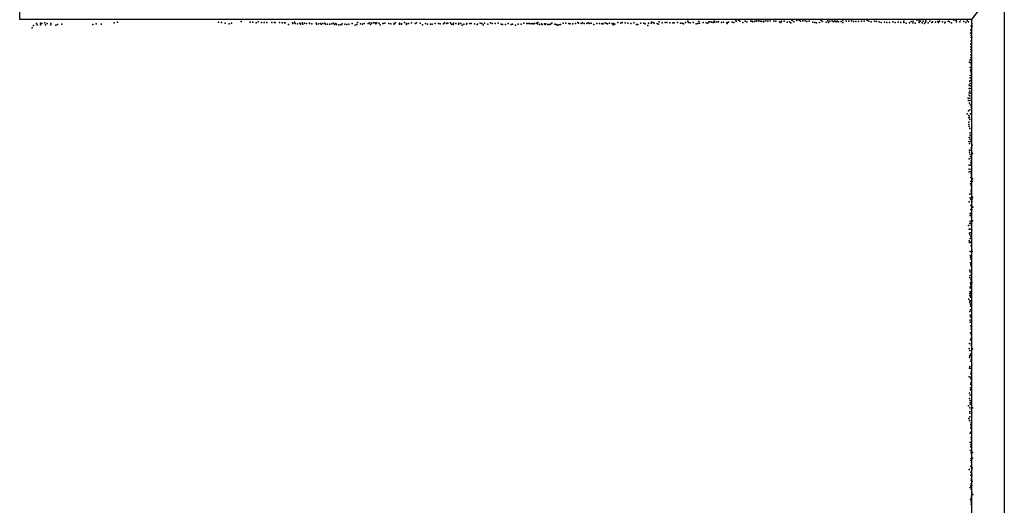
# Model space of a CAD drawing. Extents: x -33348 to 36420, y -34185 to 64396.
# Tile 7 of 9: x 10788 to 19876, y 39588 to 44066. Entities that reach past the tile are written whole.
import ezdxf

# ---------------------------------------------------------------- set-up
doc = ezdxf.new("R2010")
doc.units = 0
for name, color, linetype in [('P', 9, 'continuous'), ('ROOMS', 1, 'continuous'), ('WALLS', 3, 'continuous')]:
    doc.layers.add(name, color=color, linetype=linetype)

msp = doc.modelspace()

# ---------------------------------------------------------------- linework, layer by layer
at = {"layer": 'P'}
for p in [(10902, 43992), (10915, 44013), (10945, 44031), (10951, 44020), (10979, 44033), (10979, 44019), (10994, 44031), (11019, 44037), (11028, 44019), (11043, 44030), (11075, 44032), (11075, 44018), (11123, 44017), (11138, 44021), (11178, 44025), (11462, 44023), (11494, 44028), (11541, 44024), (11661, 44036), (11690, 44043), (12623, 44042), (12652, 44040), (12686, 44035), (12723, 44027), (12742, 44034), (12834, 44049), (12916, 44043), (12941, 44044), (12972, 44037), (12988, 44047), (13020, 44039), (13045, 44039), (13068, 44039), (13117, 44039), (13140, 44039), (13147, 44039), (13187, 44039), (13212, 44038), (13234, 44038), (13240, 44038), (13270, 44023), (13306, 44038), (13309, 44031), (13325, 44043), (13330, 44032), (13354, 44029), (13374, 44035), (13380, 44025), (13395, 44037), (13401, 44025), (13416, 44034), (13437, 44032), (13462, 44033), (13462, 44030), (13484, 44029), (13524, 44033), (13527, 44026), (13547, 44027), (13566, 44031), (13570, 44026), (13585, 44031), (13604, 44033), (13610, 44026), (13630, 44026), (13651, 44025), (13668, 44028), (13684, 44034), (13693, 44021), (13706, 44030), (13712, 44022), (13734, 44018), (13753, 44019), (13766, 44027), (13788, 44024), (13809, 44021), (13825, 44024), (13858, 44031), (13886, 44017), (13900, 44023), (13906, 44041), (13935, 44028), (13954, 44025), (13968, 44032), (14004, 44032), (14018, 44037), (14025, 44022), (14037, 44035), (14054, 44036), (14070, 44036), (14076, 44029), (14086, 44038), (14105, 44034), (14116, 44020), (14141, 44032), (14144, 44030), (14159, 44033), (14195, 44032), (14213, 44028), (14245, 44031), (14246, 44024), (14258, 44038), (14293, 44034), (14294, 44026), (14311, 44025), (14313, 44028), (14339, 44040), (14360, 44031), (14360, 44023), (14377, 44030), (14406, 44036), (14439, 44031), (14451, 44037), (14485, 44033), (14507, 44020), (14533, 44030), (14551, 44024), (14581, 44026), (14596, 44026), (14624, 44031), (14654, 44030), (14669, 44028), (14699, 44029), (14710, 44038), (14728, 44030), (14735, 44035), (14741, 44033), (14764, 44036), (14774, 44024), (14789, 44022), (14793, 44034), (14815, 44030), (14840, 44024), (14842, 44034), (14859, 44030), (14872, 44015), (14888, 44024), (14911, 44025), (14914, 44030), (14942, 44032), (14956, 44032), (14985, 44029), (15010, 44021), (15014, 44026), (15039, 44033), (15054, 44031), (15065, 44020), (15080, 44033), (15110, 44026), (15135, 44036), (15149, 44032), (15177, 44031), (15204, 44035), (15232, 44025), (15246, 44022), (15273, 44021), (15297, 44030), (15325, 44022), (15338, 44026), (15366, 44016), (15390, 44024), (15417, 44025), (15443, 44033), (15469, 44031), (15482, 44032), (15495, 44031), (15508, 44028), (15521, 44032), (15534, 44028), (15541, 44030), (15560, 44033), (15567, 44028), (15572, 44040), (15586, 44021), (15606, 44028), (15612, 44022), (15632, 44027), (15637, 44021), (15645, 44028), (15663, 44022), (15676, 44023), (15689, 44024), (15701, 44033), (15728, 44025), (15740, 44023), (15753, 44017), (15766, 44019), (15779, 44022), (15805, 44034), (15830, 44035), (15856, 44030), (15869, 44028), (15895, 44029), (15920, 44031), (15941, 44041), (15946, 44034), (15972, 44032), (15984, 44038), (15997, 44032), (16023, 44032), (16036, 44036), (16049, 44032), (16062, 44033), (16088, 44023), (16114, 44030), (16139, 44031), (16161, 44027), (16166, 44032), (16174, 44029), (16192, 44036), (16205, 44030), (16214, 44029), (16231, 44033), (16257, 44032), (16265, 44019), (16270, 44030), (16283, 44025), (16310, 44041), (16336, 44034), (16350, 44040), (16376, 44037), (16403, 44035), (16429, 44032), (16456, 44036), (16480, 44021), (16495, 44023), (16523, 44034), (16550, 44033), (16563, 44029), (16585, 44014), (16591, 44033), (16618, 44035), (16621, 44042), (16634, 44039), (16646, 44034), (16673, 44031), (16685, 44024), (16691, 44045), (16717, 44036), (16746, 44040), (16761, 44041), (16788, 44037), (16816, 44037), (16830, 44036), (16860, 44041), (16887, 44034), (16902, 44034), (16915, 44028), (16933, 44040), (16954, 44051), (16962, 44040), (16976, 44038), (17006, 44039), (17032, 44029), (17047, 44031), (17058, 44048), (17064, 44033), (17096, 44040), (17126, 44036), (17140, 44035), (17150, 44046), (17159, 44045), (17174, 44043), (17188, 44040), (17199, 44051), (17204, 44042), (17223, 44047), (17237, 44045), (17267, 44040), (17284, 44043), (17315, 44040), (17318, 44030), (17332, 44043), (17365, 44044), (17380, 44041), (17399, 44062), (17402, 44052), (17424, 44062), (17436, 44053), (17462, 44039), (17485, 44051), (17500, 44047), (17538, 44054), (17549, 44054), (17552, 44047), (17570, 44049), (17586, 44057), (17588, 44051), (17608, 44055), (17624, 44053), (17635, 44050), (17655, 44054), (17657, 44047), (17674, 44056), (17695, 44053), (17715, 44055), (17750, 44053), (17769, 44053), (17801, 44046), (17814, 44040), (17820, 44053), (17843, 44053), (17873, 44043), (17894, 44046), (17906, 44036), (17919, 44059), (17933, 44046), (17961, 44059), (17983, 44063), (17994, 44052), (18017, 44055), (18038, 44055), (18053, 44050), (18075, 44051), (18109, 44042), (18127, 44040), (18144, 44036), (18170, 44041), (18186, 44060), (18197, 44049), (18233, 44042), (18247, 44055), (18254, 44040), (18265, 44052), (18287, 44055), (18301, 44046), (18313, 44056), (18323, 44046), (18333, 44054), (18346, 44047), (18370, 44049), (18385, 44040), (18387, 44063), (18418, 44053), (18440, 44052), (18465, 44055), (18483, 44050), (18507, 44049), (18531, 44050), (18558, 44054), (18582, 44054), (18611, 44058), (18627, 44052), (18646, 44046), (18677, 44052), (18698, 44048), (18720, 44045), (18740, 44039), (18770, 44043), (18791, 44039), (18817, 44040), (18849, 44045), (18870, 44041), (18897, 44042), (18921, 44039), (18949, 44039), (18950, 44053), (18972, 44035), (19002, 44037), (19016, 44049), (19031, 44037), (19034, 44053), (19055, 44033), (19070, 44062), (19090, 44040), (19092, 44055), (19103, 44054), (19117, 44038), (19129, 44052), (19140, 44032), (19150, 44044), (19152, 44057), (19175, 44038), (19188, 44051), (19208, 44041), (19213, 44047), (19242, 44044), (19263, 44049), (19268, 44040), (19279, 44054), (19307, 44046), (19327, 44038), (19330, 44044), (19357, 44052), (19370, 44047), (19390, 44037), (19412, 44062), (19432, 44060), (19434, 44047), (19467, 44047), (19471, 44065), (19503, 44049), (19522, 44040), (19534, 44055), (19546, 44046), (19571, 44007), (19577, 44030), (19579, 44005), (19565, 43942), (19568, 43970), (19570, 43901), (19571, 43921), (19575, 43983), (19578, 43901), (19566, 43841), (19567, 43816), (19572, 43871), (19566, 43718), (19567, 43743), (19568, 43792), (19569, 43769), (19554, 43673), (19562, 43696), (19562, 43624), (19565, 43668), (19569, 43696), (19571, 43649), (19571, 43625), (19574, 43681), (19561, 43553), (19563, 43596), (19567, 43603), (19570, 43577), (19573, 43556), (19553, 43461), (19557, 43499), (19560, 43529), (19560, 43506), (19560, 43455), (19561, 43479), (19566, 43528), (19551, 43391), (19553, 43431), (19553, 43370), (19557, 43408), (19557, 43363), (19560, 43432), (19562, 43388), (19542, 43342), (19547, 43322), (19555, 43295), (19558, 43341), (19561, 43321), (19565, 43280), (19570, 43261), (19535, 43198), (19545, 43225), (19548, 43183), (19557, 43234), (19564, 43197), (19548, 43162), (19550, 43121), (19550, 43099), (19553, 43081), (19554, 43168), (19558, 43146), (19558, 43063), (19560, 43002), (19562, 43024), (19549, 42942), (19552, 42980), (19555, 42925), (19562, 42965), (19565, 42943), (19566, 42963), (19569, 42985), (19580, 42909), (19554, 42864), (19555, 42845), (19558, 42827), (19563, 42805), (19570, 42864), (19572, 42885), (19583, 42831), (19553, 42784), (19553, 42725), (19565, 42724), (19568, 42745), (19569, 42765), (19570, 42785), (19553, 42687), (19553, 42664), (19567, 42667), (19569, 42649), (19571, 42688), (19575, 42633), (19564, 42552), (19567, 42610), (19567, 42575), (19569, 42535), (19581, 42578), (19583, 42598), (19557, 42458), (19569, 42498), (19572, 42480), (19574, 42463), (19551, 42386), (19562, 42423), (19566, 42407), (19566, 42353), (19576, 42390), (19576, 42354), (19581, 42410), (19584, 42429), (19560, 42278), (19560, 42260), (19566, 42316), (19570, 42261), (19572, 42280), (19577, 42317), (19586, 42338), (19546, 42169), (19557, 42188), (19560, 42207), (19568, 42189), (19569, 42172), (19574, 42245), (19584, 42211), (19551, 42135), (19556, 42098), (19558, 42083), (19561, 42102), (19562, 42134), (19576, 42121), (19552, 42027), (19555, 42011), (19561, 42047), (19565, 42016), (19567, 42066), (19573, 41998), (19561, 41929), (19572, 41981), (19577, 41946), (19580, 41930), (19563, 41876), (19564, 41825), (19565, 41893), (19566, 41808), (19567, 41859), (19557, 41756), (19561, 41740), (19569, 41792), (19575, 41728), (19557, 41689), (19562, 41707), (19564, 41640), (19566, 41674), (19566, 41624), (19569, 41657), (19570, 41709), (19576, 41644), (19558, 41542), (19562, 41593), (19562, 41559), (19565, 41607), (19565, 41557), (19565, 41541), (19570, 41590), (19548, 41489), (19557, 41524), (19558, 41475), (19558, 41457), (19563, 41507), (19563, 41474), (19564, 41442), (19566, 41524), (19557, 41375), (19563, 41425), (19564, 41392), (19561, 41343), (19561, 41294), (19561, 41277), (19565, 41326), (19563, 41178), (19566, 41244), (19570, 41212), (19574, 41228), (19556, 41081), (19565, 41113), (19569, 41162), (19570, 41130), (19573, 41083), (19553, 41034), (19559, 41015), (19569, 41064), (19583, 41032), (19555, 40952), (19557, 40968), (19563, 40982), (19568, 40966), (19568, 40917), (19569, 40933), (19573, 40984), (19555, 40854), (19557, 40868), (19567, 40851), (19570, 40818), (19576, 40884), (19551, 40773), (19566, 40753), (19567, 40802), (19567, 40769), (19568, 40719), (19563, 40654), (19564, 40670), (19567, 40703), (19555, 40572), (19556, 40621), (19560, 40604), (19560, 40554), (19562, 40537), (19547, 40507), (19557, 40488), (19559, 40454), (19560, 40521), (19574, 40471), (19575, 40505), (19582, 40486), (19549, 40388), (19556, 40370), (19557, 40437), (19559, 40404), (19570, 40351), (19574, 40369), (19576, 40437), (19566, 40334), (19567, 40300), (19569, 40266), (19570, 40317), (19561, 40253), (19569, 40214), (19573, 40177), (19574, 40246), (19574, 40194), (19560, 40168), (19565, 40093), (19566, 40145), (19567, 40127), (19568, 40003), (19570, 40073), (19572, 40020), (19574, 40054), (19584, 40074), (19584, 40022), (19551, 39919), (19567, 39949), (19574, 39930), (19575, 39983), (19577, 39916), (19579, 39934), (19567, 39865), (19568, 39895), (19572, 39821), (19573, 39839), (19576, 39857), (19577, 39875), (19580, 39807), (19560, 39752), (19567, 39768), (19572, 39785), (19572, 39736), (19577, 39771), (19563, 39638), (19571, 39655), (19574, 39672), (19578, 39709), (19585, 39688), (19569, 39618), (19572, 39598)]:
    msp.add_point(p, dxfattribs=at)
at = {"layer": 'ROOMS'}
msp.add_lwpolyline([(10790.8, 44066.8), (10790.8, 49357.9), (-11655.6, 49357.9), (-11655.6, -11554.4), (19576.4, -11554.4), (19576.4, 44066.8), (14536.2, 44066.8), (13032.7, 44066.8), (12226.8, 44066.8), (10790.8, 44066.8)], dxfattribs=at)
at = {"layer": 'WALLS'}
msp.add_lwpolyline([(19576.4, -11554.4), (19576.4, 44066.8), (19726.4, 44266.8), (19876.4, 44266.8), (19876.4, -11854.4), (19726.4, -11704.4), (19576.4, -11554.4)], dxfattribs=at)

doc.saveas('drawing.dxf')
